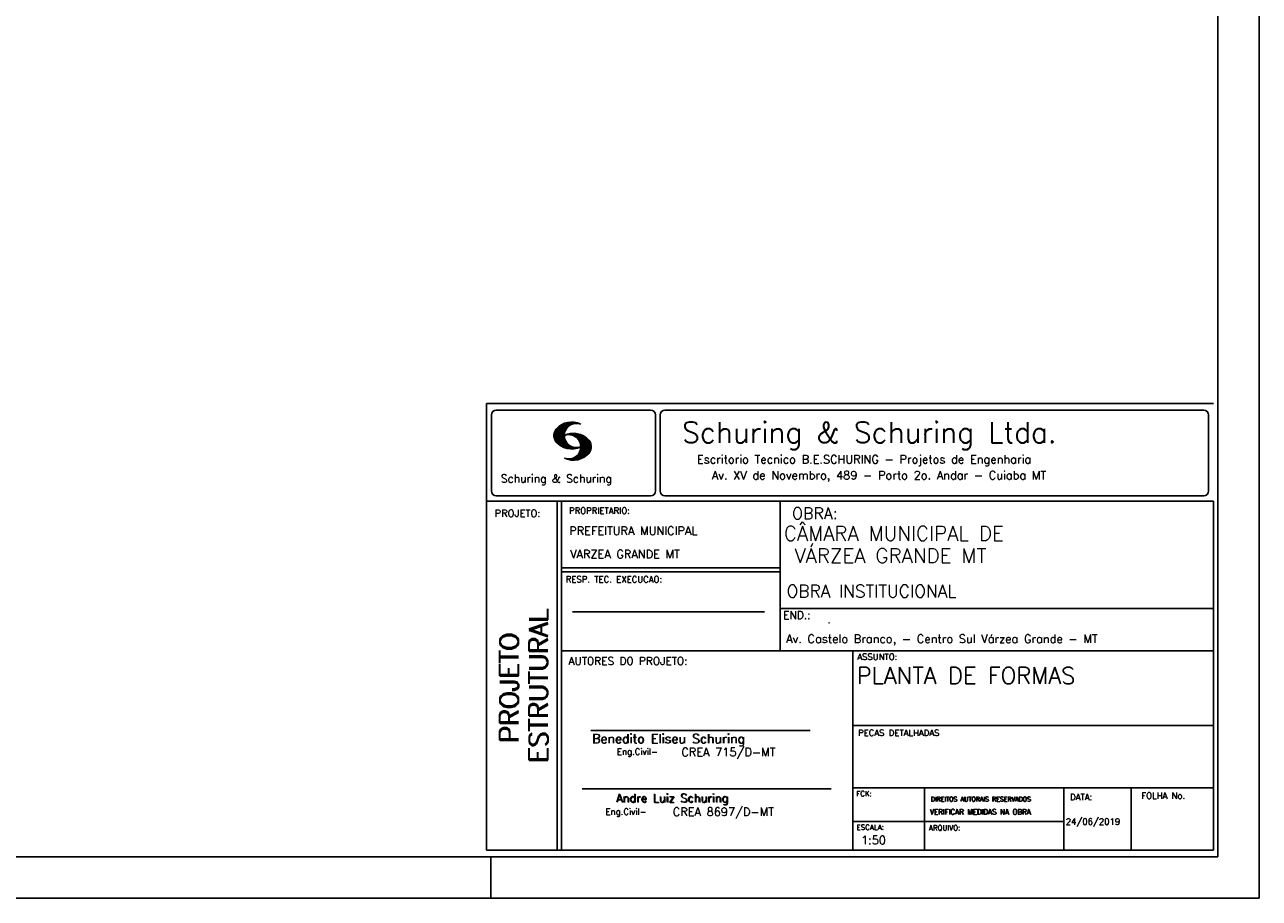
# Model space of a CAD drawing. Extents: x 0 to 119, y 0 to 84.
# Tile 4 of 5: x 89 to 119, y 0 to 21. Entities that reach past the tile are written whole.
import ezdxf

# ---------------------------------------------------------------- set-up
doc = ezdxf.new("R2010")
doc.units = 0
for name, color, linetype in [('1', 1, 'CONTINUOUS'), ('2', 2, 'CONTINUOUS'), ('6', 6, 'CONTINUOUS'), ('8', 8, 'CONTINUOUS')]:
    doc.layers.add(name, color=color, linetype=linetype)
doc.styles.get("Standard").update_dxf_attribs({"font": 'ROMANS.SHX'})

msp = doc.modelspace()

# ---------------------------------------------------------------- linework, layer by layer
at = {"layer": '1', "linetype": 'CONTINUOUS'}
for p, q in [((118.900002, 0), (118.900002, 84.099998)), ((100.400002, 0), (100.400002, 1)), ((0, 0), (118.900002, 0))]:
    msp.add_line(p, q, dxfattribs=at)
at = {"layer": '2', "linetype": 'CONTINUOUS'}
for p, q in [((100.295515, 11.911323), (117.795515, 11.911316)), ((100.295515, 1.156181), (100.295515, 11.911323)), ((100.411497, 11.633598), (100.411497, 9.804489)), ((100.527998, 11.750099), (104.244505, 11.750099)), ((104.361006, 11.633598), (104.361006, 9.804489)), ((104.474257, 11.633598), (104.474257, 9.804489)), ((104.590758, 11.750099), (117.563017, 11.750099)), ((117.679518, 11.633598), (117.679518, 9.804489)), ((101.917281, 11.141952), (102.22383, 11.448502)), ((101.917632, 11.128174), (102.241438, 11.451973)), ((101.917677, 11.156486), (102.20352, 11.442329)), ((101.917998, 11.114395), (102.259779, 11.456184)), ((101.919875, 11.172829), (102.183913, 11.436867)), ((101.919981, 11.102241), (102.27664, 11.458908)), ((101.922087, 11.189171), (102.160918, 11.427994)), ((101.922209, 11.09034), (102.291823, 11.459953)), ((101.924452, 11.078438), (102.307845, 11.46183)), ((101.927687, 11.067535), (102.32234, 11.462196)), ((101.927946, 11.209167), (102.134978, 11.416191)), ((101.931425, 11.057129), (102.337523, 11.463234)), ((101.934767, 11.230133), (102.106032, 11.40139)), ((101.935164, 11.046738), (102.35179, 11.463364)), ((101.93907, 11.036514), (102.36476, 11.462196)), ((101.944121, 11.02742), (102.216093, 11.2994)), ((101.948256, 11.257751), (102.069823, 11.379326)), ((102.304182, 11.387482), (102.378569, 11.461883)), ((102.333571, 11.402733), (102.391249, 11.460411)), ((102.358382, 11.413414), (102.403914, 11.458939)), ((102.377486, 11.418381), (102.416747, 11.457642)), ((102.397978, 11.424744), (102.428572, 11.45533)), ((102.414, 11.426605), (102.440413, 11.453018)), ((102.429991, 11.428467), (102.452513, 11.450989)), ((102.445982, 11.430328), (102.464064, 11.448402)), ((101.949156, 11.01831), (102.19763, 11.266792)), ((101.954192, 11.009216), (102.187102, 11.242126)), ((101.959776, 11.000671), (102.179106, 11.220001)), ((101.966292, 10.99305), (102.175169, 11.201927)), ((101.972807, 10.985428), (102.171385, 11.183998)), ((101.979323, 10.977806), (102.169676, 11.168152)), ((101.986067, 10.970413), (102.168623, 11.152962)), ((101.992445, 10.9636), (102.165816, 11.136978)), ((102.000243, 10.956314), (102.168715, 11.124779)), ((102.007338, 10.949264), (102.16963, 11.111565)), ((102.014677, 10.942474), (102.170668, 11.098457)), ((102.022337, 10.935989), (102.173125, 11.086777)), ((102.029997, 10.929504), (102.175597, 11.075104)), ((102.037642, 10.923027), (102.178053, 11.063431)), ((102.045607, 10.916855), (102.18141, 11.05265)), ((102.053847, 10.91095), (102.185164, 11.042259)), ((102.062086, 10.905044), (102.188918, 11.031876)), ((102.070311, 10.899147), (102.192717, 11.021538)), ((102.078902, 10.893608), (102.197585, 11.012283)), ((102.087737, 10.88829), (102.202467, 11.003021)), ((102.227003, 11.1548), (102.241667, 11.169464)), ((102.2442, 11.157844), (102.260832, 11.174484)), ((102.258665, 11.158173), (102.280394, 11.179916)), ((102.273116, 11.158501), (102.297408, 11.182793)), ((102.287581, 11.158829), (102.314986, 11.186226)), ((102.300093, 11.157188), (102.330748, 11.187851)), ((102.312743, 11.155716), (102.347014, 11.189987)), ((102.325499, 11.154335), (102.361708, 11.190544)), ((102.336729, 11.151421), (102.376402, 11.191101)), ((102.347945, 11.148498), (102.391112, 11.191666)), ((102.359846, 11.146255), (102.404494, 11.19091)), ((102.37039, 11.14267), (102.418669, 11.190948)), ((102.379836, 11.13797), (102.4317, 11.189835)), ((102.38983, 11.133835), (102.443968, 11.187973)), ((102.400114, 11.129982), (102.457106, 11.186981)), ((102.409819, 11.125549), (102.469267, 11.185005)), ((102.417921, 11.119514), (102.480742, 11.182327)), ((102.428008, 11.115463), (102.493117, 11.180572)), ((102.435896, 11.109215), (102.504347, 11.177666)), ((102.444624, 11.103813), (102.515211, 11.1744)), ((102.451674, 11.096718), (102.526274, 11.171318)), ((102.460707, 11.091621), (102.537383, 11.168297)), ((102.467619, 11.084389), (102.547743, 11.16452)), ((102.47534, 11.077965), (102.558119, 11.160736)), ((102.481429, 11.069916), (102.568816, 11.157303)), ((102.489516, 11.063873), (102.578825, 11.153183)), ((102.495421, 11.055649), (102.58824, 11.14846)), ((102.502135, 11.04821), (102.59796, 11.144035)), ((102.507262, 11.0392), (102.607741, 11.139687)), ((102.513167, 11.030983), (102.617384, 11.135193)), ((102.51927, 11.022949), (102.625945, 11.129623)), ((102.525008, 11.014534), (102.635512, 11.125038)), ((102.529036, 11.004425), (102.644164, 11.11956)), ((102.533904, 10.995171), (102.652556, 11.113815)), ((102.538832, 10.985954), (102.66107, 11.1082)), ((102.543867, 10.973778), (102.671187, 11.101105)), ((102.544218, 10.765144), (102.777327, 10.998253)), ((102.54785, 10.962936), (102.68054, 11.095634)), ((102.551711, 10.950905), (102.689299, 11.088493)), ((102.552443, 10.787491), (102.770598, 11.005653)), ((102.555373, 10.93737), (102.698576, 11.080574)), ((102.556212, 10.80542), (102.765868, 11.015076)), ((102.558165, 10.92482), (102.707259, 11.073921)), ((102.560683, 10.824028), (102.759016, 11.022346)), ((102.560744, 10.909828), (102.716429, 11.065521)), ((102.561751, 10.839218), (102.753065, 11.030533)), ((102.561827, 10.895851), (102.724715, 11.058731)), ((102.562804, 10.854416), (102.745284, 11.036903)), ((102.563414, 10.882042), (102.732191, 11.050827)), ((102.563628, 10.868027), (102.739302, 11.043709)), ((102.096571, 10.882988), (102.20735, 10.993759)), ((102.105391, 10.877678), (102.212431, 10.984718)), ((102.114699, 10.872841), (102.218352, 10.976486)), ((102.124144, 10.868149), (102.224257, 10.968269)), ((102.133589, 10.863457), (102.230177, 10.960045)), ((102.14305, 10.85878), (102.236311, 10.952042)), ((102.153151, 10.854744), (102.243208, 10.944801)), ((102.163252, 10.8507), (102.250121, 10.937569)), ((102.173338, 10.846664), (102.257018, 10.930336)), ((102.183714, 10.842895), (102.264098, 10.923286)), ((102.194518, 10.839554), (102.271986, 10.91703)), ((102.205305, 10.836212), (102.279875, 10.910782)), ((102.216109, 10.832878), (102.287764, 10.904541)), ((102.227583, 10.830208), (102.295836, 10.898468)), ((102.239134, 10.827629), (102.304747, 10.893234)), ((102.250685, 10.82505), (102.313643, 10.888)), ((102.262709, 10.822929), (102.322554, 10.882767)), ((102.275114, 10.82119), (102.33177, 10.877846)), ((102.287505, 10.819458), (102.341765, 10.873703)), ((102.300291, 10.8181), (102.351759, 10.86956)), ((102.313643, 10.817322), (102.361739, 10.865425)), ((102.32701, 10.816536), (102.37242, 10.861954)), ((102.340819, 10.816223), (102.383635, 10.859032)), ((102.355269, 10.816536), (102.39485, 10.856117)), ((102.366805, 10.545311), (102.791243, 10.969749)), ((102.369719, 10.816849), (102.406187, 10.853317)), ((102.380644, 10.545013), (102.796461, 10.960846)), ((102.386107, 10.817856), (102.419356, 10.851112)), ((102.394469, 10.544708), (102.800505, 10.950752)), ((102.40367, 10.819702), (102.433134, 10.849167)), ((102.409285, 10.545387), (102.803038, 10.939148)), ((102.420805, 10.822121), (102.446288, 10.847603)), ((102.424315, 10.546272), (102.806334, 10.928291)), ((102.437376, 10.825043), (102.461256, 10.848923)), ((102.439604, 10.547432), (102.809615, 10.917442)), ((102.455779, 10.828987), (102.475645, 10.848862)), ((102.456053, 10.549736), (102.811079, 10.904777)), ((102.472487, 10.55204), (102.812758, 10.892319)), ((102.475615, 10.834076), (102.489973, 10.848442)), ((102.489973, 10.848442), (102.492049, 10.850517)), ((102.49037, 10.555778), (102.814452, 10.87986)), ((102.493636, 10.839477), (102.506071, 10.851921)), ((102.508559, 10.559845), (102.814024, 10.865303)), ((102.512679, 10.846016), (102.520888, 10.854225)), ((102.517867, 10.710525), (102.786604, 10.979256)), ((102.528334, 10.565483), (102.813643, 10.850792)), ((102.528593, 10.852158), (102.535078, 10.858643)), ((102.536238, 10.743019), (102.782286, 10.989075)), ((102.548811, 10.571815), (102.813277, 10.836273)), ((102.571913, 10.58078), (102.809004, 10.817871)), ((102.596785, 10.591515), (102.805739, 10.800468)), ((102.62509, 10.605682), (102.797133, 10.777725)), ((102.661635, 10.62809), (102.784529, 10.750984)), ((102.740538, 10.692856), (102.753233, 10.705551)), ((102.245833, 10.565727), (102.258101, 10.57798)), ((102.256972, 10.562721), (102.271925, 10.577667)), ((102.268111, 10.559723), (102.285735, 10.577354)), ((102.279265, 10.556732), (102.301665, 10.57914)), ((102.291182, 10.554527), (102.317671, 10.581009)), ((102.303114, 10.552322), (102.335097, 10.584297)), ((102.315062, 10.55011), (102.354216, 10.589271)), ((102.32765, 10.548569), (102.375441, 10.596359)), ((102.340468, 10.547256), (102.39958, 10.606369)), ((102.353285, 10.545937), (102.432661, 10.625313)), ((100.295515, 9.556175), (117.795515, 9.556175)), ((100.527998, 9.687988), (104.244505, 9.687988)), ((101.995894, 5.956177), (101.995894, 9.556175)), ((102.0959, 5.956177), (102.0959, 9.556175)), ((104.590758, 9.687988), (117.563017, 9.687988)), ((107.364088, 6.97261), (107.364088, 9.556175)), ((117.795515, 9.556175), (117.795515, 1.156181)), ((107.364088, 7.956176), (102.0959, 7.956176)), ((107.364088, 7.856176), (102.0959, 7.856176)), ((102.365821, 6.895235), (106.984397, 6.895235)), ((107.364088, 6.97261), (117.795515, 6.972618)), ((107.364088, 6.97261), (107.364088, 5.956177)), ((101.995894, 1.156181), (101.995894, 5.956177)), ((102.0959, 1.156181), (102.0959, 5.956177)), ((102.0959, 5.956177), (117.795515, 5.956177)), ((109.116469, 4.956177), (109.116469, 5.956177)), ((109.116469, 1.156181), (109.116469, 4.956177)), ((109.116467, 4.161949), (117.795514, 4.161957)), ((102.806929, 4.036638), (108.085364, 4.036638)), ((102.593115, 2.636453), (108.590002, 2.636453)), ((109.116469, 2.661949), (117.795515, 2.661957)), ((110.842299, 1.156181), (110.842299, 2.661957)), ((114.191985, 1.156181), (114.191985, 2.661957)), ((115.816483, 1.156181), (115.816483, 2.661955)), ((109.116469, 1.847916), (114.191985, 1.847923)), ((117.795515, 1.156181), (100.295515, 1.156181))]:
    msp.add_line(p, q, dxfattribs=at)
for centre, radius, start, end in [((100.527998, 11.633598), 0.116502, 90, 180), ((104.244505, 11.633598), 0.116502, 0, 90), ((104.590758, 11.633598), 0.116502, 90, 180), ((117.563017, 11.633598), 0.116502, 0, 90), ((102.343596, 10.971458), 0.491555, 63.393265, 138.909058), ((102.458739, 11.139511), 0.291044, 68.851509, 291.148499), ((102.160658, 11.138451), 0.243989, 140.229431, 231.895096), ((102.343596, 11.307571), 0.491555, 218.229782, 296.60672), ((102.387846, 10.700012), 0.491555, 41.090942, 116.606735), ((102.272704, 10.868072), 0.291044, 248.851501, 111.148491), ((102.570784, 10.867004), 0.243989, 308.104889, 39.770576), ((102.387846, 11.036133), 0.491555, 243.393265, 321.770233), ((100.527998, 9.804489), 0.116502, 180, 270), ((104.244505, 9.804489), 0.116502, 270, 0), ((104.590758, 9.804489), 0.116502, 180, 270), ((117.563017, 9.804489), 0.116502, 270, 0)]:
    msp.add_arc(centre, radius, start, end, dxfattribs=at)
at = {"layer": '8', "linetype": 'CONTINUOUS'}
for p, q in [((117.900002, 1), (117.900002, 83.099998)), ((2.5, 1), (117.900002, 1))]:
    msp.add_line(p, q, dxfattribs=at)

# ---------------------------------------------------------------- texts
at = {"layer": '1', "linetype": 'CONTINUOUS'}
for s, height, p in [('CÂMARA MUNICIPAL DE', 0.35, (107.453564, 8.60688)), (' VÁRZEA GRANDE MT', 0.35, (107.46844, 8.071358)), ('OBRA INSTITUCIONAL', 0.3, (107.518619, 7.241925)), ('.', 0.2, (108.504207, 6.621987)), ('Av. Castelo Branco, - Centro Sul Várzea Grande - MT', 0.2, (107.508299, 6.146286))]:
    msp.add_text(s, height=height, dxfattribs=at).set_placement(p)
at = {"layer": '2', "linetype": 'CONTINUOUS'}
for s, height, p in [('Schuring & Schuring Ltda.', 0.5, (105.002348, 10.962967)), ('Escritorio Tecnico B.E.SCHURING - Projetos de Engenharia', 0.2, (105.360182, 10.464668)), ('Schuring & Schuring', 0.19, (100.639845, 10.007667)), ('Av. XV de Novembro, 489 - Porto 2o. Andar - Cuiaba MT', 0.2, (105.718703, 10.082069)), ('PROJETO:', 0.175, (100.488661, 9.177772)), ('PROPRIETARIO:', 0.15, (102.280043, 9.253548)), ('OBRA:', 0.278755, (107.651427, 9.124824)), ('PREFEITURA MUNICIPAL', 0.2, (102.286151, 8.744887)), ('VARZEA GRANDE MT', 0.2, (102.307672, 8.183544)), ('RESP. TEC. EXECUCAO:', 0.15, (102.201514, 7.600695)), ('END.:', 0.185837, (107.439276, 6.721602)), ('AUTORES DO PROJETO:', 0.185837, (102.267523, 5.620134)), ('ASSUNTO:', 0.15, (109.220971, 5.737485)), ('Benedito Eliseu Schuring', 0.22, (102.83383, 3.733468)), ('Benedito Eliseu Schuring', 0.22, (102.845305, 3.733468)), ('PECAS DETALHADAS', 0.15, (109.238379, 3.907298)), ('Eng.Civil-', 0.15, (103.432718, 3.455028)), ('CREA 715/D-MT', 0.2, (104.986251, 3.418942)), ('Andre Luiz Schuring', 0.2, (103.412248, 2.314263)), ('Andre Luiz Schuring', 0.2, (103.429805, 2.305382)), ('FCK:', 0.125, (109.196272, 2.455604)), ('DIREITOS AUTORAIS RESERVADOS', 0.11, (110.990233, 2.332306)), ('DIREITOS AUTORAIS RESERVADOS', 0.11, (110.999205, 2.332306)), ('DATA:', 0.15, (114.343553, 2.363281)), ('FOLHA No.', 0.15, (116.061023, 2.394321)), ('Eng.Civil-', 0.15, (103.158282, 2.00943)), ('CREA 8697/D-MT', 0.2, (104.778849, 1.981527)), ('VERIFICAR MEDIDAS NA OBRA', 0.125, (110.966994, 2.018043)), ('VERIFICAR MEDIDAS NA OBRA', 0.125, (110.975966, 2.018043)), ('24/06/2019', 0.15, (114.239854, 1.771956)), ('ESCALA:', 0.125, (109.202544, 1.646919)), ('1:50', 0.2, (109.312544, 1.300293)), ('ARQUIVO:', 0.125, (110.944563, 1.631782))]:
    msp.add_text(s, height=height, dxfattribs=at).set_placement(p)
for s, p in [('ESTRUTURAL', (101.76924, 3.281541)), ('ESTRUTURAL', (101.76924, 3.250688)), ('PROJETO', (101.064604, 3.762306)), ('PROJETO', (101.064604, 3.731453))]:
    msp.add_text(s, height=0.45, rotation=90, dxfattribs=at).set_placement(p)
at = {"layer": '6', "linetype": 'CONTINUOUS'}
msp.add_text('PLANTA DE FORMAS', height=0.4, dxfattribs=at).set_placement((109.210211, 5.160838))

doc.saveas('drawing.dxf')
